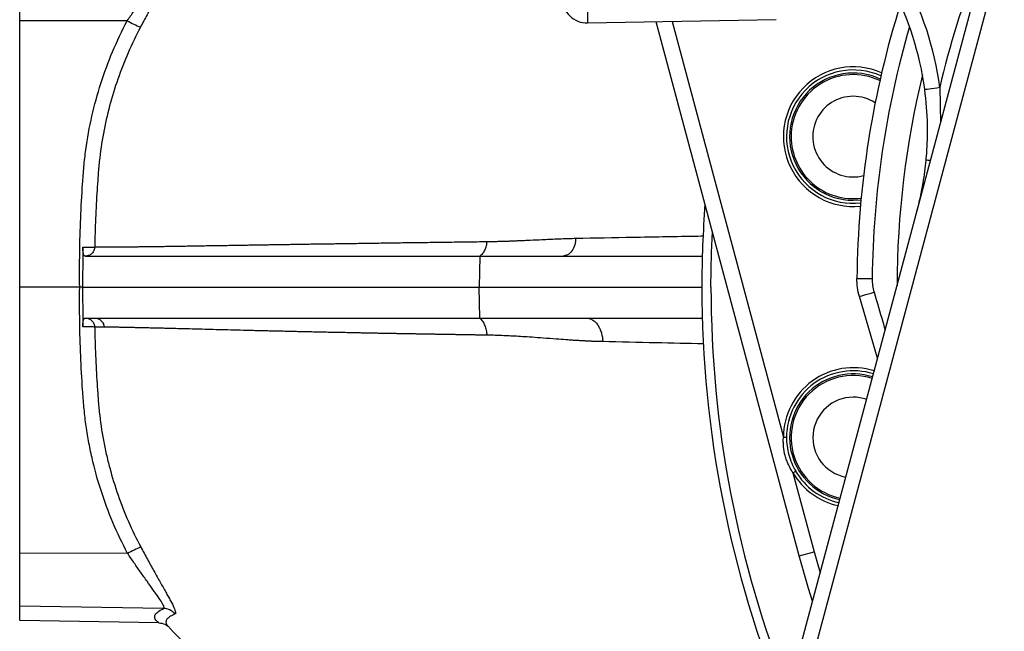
# Model space of a CAD drawing. Header units: millimetres. Extents: x 5387 to 12081, y 2394 to 14725.
# Tile 2 of 12: x 5387 to 6974, y 3840 to 4826. Entities that reach past the tile are written whole.
import ezdxf

# ---------------------------------------------------------------- set-up
doc = ezdxf.new("R2010")
doc.units = ezdxf.units.MM
doc.header["$LTSCALE"] = 5

msp = doc.modelspace()

# ---------------------------------------------------------------- linework, layer by layer
at = {"color": 7, "linetype": 'Continuous', "lineweight": 25}
for p, q in [((6482.7, 3208.2), (7029.1, 5247.4)), ((5386.6, 4824), (5386.6, 4909.1)), ((6301.6, 4860.6), (6302.3, 4820.6)), ((5560, 4824.2), (5386.6, 4824)), ((5386.6, 4394.9), (5386.6, 4824)), ((6606.4, 4825.9), (6302.3, 4820.6)), ((6643.6, 3961.4), (6412.9, 4822.5)), ((6266.4, 4445.9), (6262.8, 4444.9)), ((5495.4, 4445.4), (5492.9, 4444.9)), ((6128.3, 4444.9), (6127.6, 4394.9)), ((6262.8, 4444.9), (6487.3, 4444.9)), ((6736.6, 4408.8), (6761.2, 4408.6)), ((5483.3, 4394.9), (5386.6, 4394.9)), ((5386.6, 3965.8), (5386.6, 4394.9)), ((6128.3, 4344.9), (6127.6, 4394.9)), ((6127.6, 4394.9), (6486.6, 4394.9)), ((6770, 4280.4), (6740.7, 4379.5)), ((6300.3, 4344.9), (6487.3, 4344.9)), ((6618.1, 4153.1), (6623.1, 4153.1)), ((6633.5, 4095.6), (6637.9, 4098.1)), ((6633.5, 4095.6), (6667.8, 3967.9)), ((5560.6, 3965.6), (5386.6, 3965.8)), ((5386.6, 3880.7), (5386.6, 3965.8)), ((6643.6, 3961.4), (6667.8, 3967.9)), ((5618.6, 3876.7), (5386.6, 3880.7)), ((5386.6, 3857.4), (5386.6, 3880.7)), ((5610.9, 3853.5), (5386.6, 3857.4))]:
    msp.add_line(p, q, dxfattribs=at)
at = {"color": 8, "linetype": 'Continuous', "lineweight": 25}
for p, q in [((6438.6, 4823), (6618.1, 4153.1)), ((6870.3, 4716.9), (6871.6, 4659.5)), ((6730.6, 4534.9), (6743.2, 4535.6)), ((6667.8, 3967.9), (6677.2, 3934.1))]:
    msp.add_line(p, q, dxfattribs=at)
at = {"color": 7, "linetype": 'Continuous', "lineweight": 25, "flags": 128}
for points in [[(7052.8, 5244.7), (7040, 5196.8), (6988.7, 5005.5), (6783.7, 4240.3), (6506.4, 3205.4)], [(6846, 4713.5), (6846.4, 4713.6), (6847.8, 4713.8), (6850.1, 4714.1), (6853.1, 4714.5), (6856.8, 4715), (6861, 4715.6), (6865.5, 4716.2), (6870.3, 4716.9)], [(6740.7, 4379.5), (6741.2, 4379.6), (6742.5, 4380.1), (6744.7, 4380.7), (6747.6, 4381.6), (6751.1, 4382.7), (6755.2, 4383.9), (6759.6, 4385.2), (6764.3, 4386.6)], [(6665, 3888.4), (6658.7, 3908.7), (6643.6, 3961.4)]]:
    msp.add_lwpolyline(points, dxfattribs=at)
at = {"color": 8, "linetype": 'Continuous', "lineweight": 25, "flags": 128}
msp.add_lwpolyline([(6501.3, 4394.9), (6502.2, 4450.5), (6503.6, 4484.1)], dxfattribs=at)
at = {"color": 8, "linetype": 'Continuous', "lineweight": 25}
for centre, radius, start, end in [((6350, 4646.6), 525, 7.6927, 48.9935), ((8263.3, 4393.6), 1430, 158.6369, 166.9341), ((8261.6, 4393.6), 1500.4, 163.7034, 179.4281), ((6730.6, 4637.4), 112.5, 65.9708, 275.9338), ((6730.6, 4637.4), 102.5, 64.8734, 270), ((8261.6, 4393.6), 1460.3, 166.3916, 179.8702), ((6840.9, 4451.9), 147.7, 84.4517, 87.1566), ((6848.4, 4579.2), 17.1, 253.2297, 260.3606), ((8261.6, 4394.9), 1760.3, 180, 201.7129), ((6730.6, 4152.4), 112.5, 72.5052, 179.6583), ((6730.6, 4152.4), 102.5, 72.2616, 257.7384), ((6730.6, 4152.4), 112.5, 210.3417, 257.4948)]:
    msp.add_arc(centre, radius, start, end, dxfattribs=at)
at = {"color": 7, "linetype": 'Continuous', "lineweight": 25}
for centre, radius, start, end in [((6350.5, 4646.6), 500, 7.6927, 47.6417), ((6301.6, 4860.6), 40, 180, 271), ((8261.6, 4393.6), 1525, 162.5447, 179.4281), ((5664.9, 5012.9), 215.9, 240.938, 247.2123), ((6730.6, 4637.4), 107.5, 65.4528, 276.4518), ((6730.6, 4637.4), 100, 64.5576, 180), ((6730.6, 4637.4), 65, 90, 284.8798), ((6730.6, 4637.4), 65, 57.0249, 90), ((6730.6, 4637.4), 100, 180, 277.347), ((8261.6, 4394.9), 1775, 175.6759, 180), ((8261.6, 4394.9), 1775, 180, 202.3462), ((6730.6, 4152.4), 107.5, 72.3891, 179.6583), ((6730.6, 4152.4), 100, 72.1931, 198), ((6730.6, 4152.4), 65, 90, 259.3206), ((6730.6, 4152.4), 65, 70.6794, 90), ((6730.6, 4152.4), 100, 198, 257.8069), ((6730.6, 4152.4), 107.5, 210.3417, 257.6109), ((5665.6, 3777.1), 215.7, 112.8436, 119.1237), ((5618, 3851.8), 25, 40.3279, 88.6183)]:
    msp.add_arc(centre, radius, start, end, dxfattribs=at)
for points, knots in [([(5560, 4824.2), (5563.6, 4829.5), (5567.1, 4834.7), (5574.2, 4845), (5577.7, 4850), (5584.7, 4859.9), (5588.1, 4864.7), (5593.1, 4871.6), (5594.7, 4873.9), (5597.8, 4878.3), (5599.4, 4880.5), (5603.9, 4886.8), (5606.6, 4890.6), (5610.3, 4896), (5611.5, 4897.7), (5613.6, 4900.9), (5614.5, 4902.3), (5616.1, 4905), (5616.8, 4906.3), (5617.6, 4907.9), (5617.8, 4908.4), (5618.2, 4909.4), (5618.4, 4909.8), (5619, 4911.8), (5618.8, 4912.8), (5617.9, 4913.1)], [0, 0, 0, 0, 0.125, 0.125, 0.25, 0.25, 0.375, 0.375, 0.4375, 0.4375, 0.5, 0.5, 0.625, 0.625, 0.6875, 0.6875, 0.75, 0.75, 0.8125, 0.8125, 0.84375, 0.84375, 0.875, 0.875, 1, 1, 1, 1]), ([(5636.3, 4921.9), (5637.2, 4921.5), (5637.4, 4920.5), (5637, 4918.3), (5636.9, 4917.8), (5636.6, 4916.7), (5636.4, 4916.2), (5635.7, 4914.3), (5635.2, 4912.9), (5633.8, 4909.9), (5633, 4908.2), (5631.2, 4904.6), (5630.1, 4902.6), (5626.8, 4896.3), (5624.2, 4891.7), (5620, 4884.1), (5618.5, 4881.5), (5615.5, 4876.1), (5613.9, 4873.3), (5609.1, 4864.8), (5605.8, 4858.9), (5598.9, 4846.5), (5595.4, 4840.1), (5588.4, 4827.2), (5584.8, 4820.6), (5581.3, 4813.9)], [0, 0, 0, 0, 0.125, 0.125, 0.15625, 0.15625, 0.1875, 0.1875, 0.25, 0.25, 0.3125, 0.3125, 0.375, 0.375, 0.5, 0.5, 0.5625, 0.5625, 0.625, 0.625, 0.75, 0.75, 0.875, 0.875, 1, 1, 1, 1]), ([(5483.3, 4394.9), (5483.1, 4413.4), (5483.1, 4431.9), (5483.6, 4468.9), (5484.1, 4487.3), (5485.7, 4524.2), (5486.7, 4542.7), (5488.3, 4565.8), (5488.7, 4570.4), (5489.3, 4579.6), (5489.7, 4584.2), (5490.9, 4598), (5492, 4607.2), (5498.2, 4652.9), (5506.3, 4688.4), (5523, 4740.4), (5529.3, 4757.5), (5543.5, 4791.2), (5551.3, 4807.8), (5560, 4824.2)], [0, 0, 0, 0, 0.125, 0.125, 0.25, 0.25, 0.375, 0.375, 0.40625, 0.40625, 0.4375, 0.4375, 0.5, 0.5, 0.75, 0.75, 0.875, 0.875, 1, 1, 1, 1]), ([(5581.3, 4813.9), (5566.9, 4786.7), (5554.8, 4758.8), (5534.9, 4701.8), (5527.1, 4672.6), (5518.8, 4627.8), (5516.6, 4612.7), (5514.5, 4593.6), (5514.2, 4589.8), (5513.5, 4582.1), (5513.2, 4578.3), (5512.4, 4566.8), (5511.8, 4559.2), (5510.4, 4536.2), (5509.5, 4520.9), (5508.2, 4490.2), (5507.8, 4474.8), (5507.5, 4459.5)], [0, 0, 0, 0, 0.25, 0.25, 0.5, 0.5, 0.625, 0.625, 0.65625, 0.65625, 0.6875, 0.6875, 0.75, 0.75, 0.875, 0.875, 1, 1, 1, 1]), ([(6848.2, 4599.4), (6849.2, 4608.9), (6849.8, 4618.5), (6850.5, 4637.5), (6850.6, 4647), (6850, 4675.5), (6848.5, 4694.5), (6846, 4713.5)], [0, 0, 0, 0, 0.25, 0.25, 0.5, 0.5, 1, 1, 1, 1]), ([(5507.5, 4459.5), (5508.3, 4459.5), (5509.8, 4459.5), (5512.1, 4459.5), (5514.5, 4459.5), (5516.9, 4459.5), (5519.4, 4459.5), (5522, 4459.5), (5524.5, 4459.5), (5527.2, 4459.5), (5529.9, 4459.5), (5532.7, 4459.6), (5535.5, 4459.6), (5538.4, 4459.6), (5541.3, 4459.6), (5544.3, 4459.7), (5547.3, 4459.7), (5550.4, 4459.7), (5553.6, 4459.7), (5556.8, 4459.8), (5560.1, 4459.8), (5563.5, 4459.8), (5566.9, 4459.9), (5570.4, 4459.9), (5573.9, 4460), (5577.5, 4460), (5581.2, 4460.1), (5584.9, 4460.1), (5588.8, 4460.1), (5592.6, 4460.2), (5596.6, 4460.3), (5600.6, 4460.3), (5604.7, 4460.4), (5608.8, 4460.4), (5613, 4460.5), (5617.3, 4460.5), (5621.6, 4460.6), (5626.1, 4460.7), (5630.6, 4460.7), (5635.1, 4460.8), (5639.8, 4460.9), (5644.5, 4461), (5649.2, 4461), (5654.1, 4461.1), (5659, 4461.2), (5664, 4461.3), (5669.1, 4461.3), (5674.3, 4461.4), (5679.5, 4461.5), (5684.8, 4461.6), (5690.2, 4461.7), (5695.6, 4461.8), (5701.1, 4461.8), (5706.7, 4461.9), (5712.4, 4462), (5718.2, 4462.1), (5724, 4462.2), (5730, 4462.3), (5736, 4462.4), (5742.6, 4462.5), (5749.9, 4462.6), (5757.9, 4462.8), (5766.1, 4462.9), (5774.5, 4463), (5783, 4463.2), (5791.8, 4463.3), (5800.7, 4463.4), (5809.8, 4463.6), (5819.2, 4463.7), (5828.7, 4463.9), (5838.4, 4464), (5848.4, 4464.2), (5858.5, 4464.4), (5868.9, 4464.5), (5879.4, 4464.7), (5890.2, 4464.8), (5901.2, 4465), (5912.4, 4465.2), (5923.9, 4465.3), (5935.6, 4465.5), (5947.5, 4465.7), (5959.6, 4465.8), (5972, 4466), (5984.6, 4466.2), (5997.4, 4466.4), (6010.5, 4466.6), (6023.8, 4466.7), (6037.4, 4466.9), (6051.3, 4467.1), (6065.3, 4467.3), (6079.7, 4467.5), (6094.3, 4467.7), (6109.1, 4467.9), (6124.2, 4468.1), (6134.5, 4468.2), (6139.6, 4468.2)], [0, 0, 0, 0, 0.007663, 0.015358, 0.023087, 0.030849, 0.038643, 0.046471, 0.054332, 0.062226, 0.070154, 0.078114, 0.086108, 0.094134, 0.102194, 0.110287, 0.118414, 0.126574, 0.134767, 0.142993, 0.151252, 0.159545, 0.167872, 0.176232, 0.184625, 0.193052, 0.201512, 0.210006, 0.218533, 0.227094, 0.235688, 0.244316, 0.252977, 0.261671, 0.270399, 0.27916, 0.287955, 0.296782, 0.305643, 0.314538, 0.323465, 0.332425, 0.341419, 0.350445, 0.359504, 0.368597, 0.377722, 0.38688, 0.396071, 0.405295, 0.414551, 0.42384, 0.433162, 0.442517, 0.451905, 0.461325, 0.470779, 0.480265, 0.489784, 0.499335, 0.511494, 0.523779, 0.536191, 0.548729, 0.561394, 0.574185, 0.587103, 0.600148, 0.613319, 0.626617, 0.64004, 0.653591, 0.667268, 0.681071, 0.695, 0.709055, 0.723237, 0.737544, 0.751978, 0.766537, 0.781222, 0.796034, 0.81097, 0.826033, 0.841221, 0.856535, 0.871974, 0.887539, 0.903229, 0.919044, 0.934985, 0.951051, 0.967242, 0.983559, 1, 1, 1, 1]), ([(6139.6, 4468.2), (6139.6, 4465.9), (6139.3, 4463.5), (6138.2, 4458.8), (6137.4, 4456.5), (6135.3, 4452.3), (6134.1, 4450.4), (6131.3, 4447.2), (6129.8, 4445.9), (6128.3, 4444.9)], [0, 0, 0, 0, 0.25, 0.25, 0.5, 0.5, 0.75, 0.75, 1, 1, 1, 1]), ([(6139.6, 4468.2), (6141.8, 4468.3), (6146.1, 4468.3), (6152.9, 4468.5), (6160, 4468.7), (6167.4, 4468.9), (6175.2, 4469.1), (6183.3, 4469.5), (6191.8, 4469.8), (6200.7, 4470.2), (6213, 4470.8), (6226.5, 4471.4), (6238.6, 4472), (6248.9, 4472.5), (6259.2, 4472.9), (6271.6, 4473.3), (6279.5, 4473.5), (6283.2, 4473.6)], [0, 0, 0, 0, 0.046411, 0.095086, 0.146026, 0.199231, 0.254701, 0.312436, 0.372436, 0.434702, 0.499234, 0.63027, 0.713662, 0.749418, 0.841419, 0.924945, 1, 1, 1, 1]), ([(5488.3, 4459.1), (5488.3, 4454.3), (5488.3, 4449.6), (5488.2, 4444.9), (5488.2, 4436.6), (5488.1, 4428.2), (5488.1, 4419.9), (5488, 4411.6), (5488, 4403.2), (5487.9, 4394.9)], [-0.00283607, -0.00283607, -0.00283607, -0.00283607, 0, 0, 0, 0.005007, 0.005007, 0.005007, 0.01001403, 0.01001403, 0.01001403, 0.01001403]), ([(5488.3, 4459.1), (5490.7, 4459.1), (5493, 4459.1), (5496.1, 4459.1), (5497.1, 4459.1), (5499, 4459.1), (5499.9, 4459.1), (5501.6, 4459.2), (5502.4, 4459.2), (5503.8, 4459.2), (5504.5, 4459.3), (5506.2, 4459.3), (5507, 4459.4), (5507.5, 4459.5)], [0, 0, 0, 0, 0.25, 0.25, 0.375, 0.375, 0.5, 0.5, 0.625, 0.625, 0.75, 0.75, 1, 1, 1, 1]), ([(5492.6, 4444.9), (5492, 4444.9), (5491.5, 4444.9), (5490.8, 4445.4), (5490.6, 4445.6), (5490.1, 4446.3), (5489.9, 4446.8), (5489.5, 4448), (5489.3, 4448.7), (5489, 4449.9), (5488.9, 4450.3), (5488.8, 4451.2), (5488.7, 4451.7), (5488.6, 4453.2), (5488.5, 4454.3), (5488.4, 4456.6), (5488.3, 4457.8), (5488.3, 4459.1)], [0, 0, 0, 0, 0.25, 0.25, 0.375, 0.375, 0.5, 0.5, 0.625, 0.625, 0.6875, 0.6875, 0.75, 0.75, 0.875, 0.875, 1, 1, 1, 1]), ([(5492.8, 4444.9), (5542.6, 4444.9), (5621.4, 4444.9), (5755.3, 4444.9), (5783.8, 4444.9), (5829.4, 4444.9), (5845, 4444.9), (5877, 4444.9), (5893.3, 4444.9), (5976.9, 4444.9), (6049.6, 4444.9), (6128.3, 4444.9)], [0, 0, 0, 0, 0.5, 0.5, 0.625, 0.625, 0.6875, 0.6875, 0.75, 0.75, 1, 1, 1, 1]), ([(5560.6, 3965.6), (5551.9, 3982), (5544, 3998.6), (5529.7, 4032.4), (5523.3, 4049.5), (5512.1, 4084.2), (5507.3, 4101.8), (5501.1, 4128.7), (5499.3, 4137.7), (5496, 4155.8), (5494.5, 4164.9), (5492, 4183.3), (5491, 4192.4), (5489.7, 4206.2), (5489.3, 4210.8), (5488.6, 4220), (5488.3, 4224.6), (5486.7, 4247.6), (5485.7, 4265.9), (5484.2, 4302.7), (5483.6, 4321.2), (5483.1, 4358), (5483.1, 4376.5), (5483.3, 4394.9)], [0, 0, 0, 0, 0.125, 0.125, 0.25, 0.25, 0.375, 0.375, 0.4375, 0.4375, 0.5, 0.5, 0.5625, 0.5625, 0.59375, 0.59375, 0.625, 0.625, 0.75, 0.75, 0.875, 0.875, 1, 1, 1, 1]), ([(5487.9, 4394.9), (5517.9, 4394.9), (5559.6, 4394.9), (5731.9, 4394.9), (5907.4, 4394.9), (6127.6, 4394.9)], [0.82638077, 0.82638077, 0.82638077, 0.82638077, 0.85193206, 0.85193206, 0.90872632, 0.90872632, 0.90872632, 0.90872632]), ([(5487.9, 4394.9), (5488, 4386.6), (5488, 4378.2), (5488.1, 4369.9), (5488.1, 4361.6), (5488.2, 4353.2), (5488.2, 4344.9), (5488.3, 4340.2), (5488.3, 4335.5), (5488.3, 4330.7)], [0, 0, 0, 0, 0.00500701, 0.00500701, 0.00500701, 0.01001404, 0.01001404, 0.01001404, 0.01284997, 0.01284997, 0.01284997, 0.01284997]), ([(5488.3, 4330.7), (5488.3, 4332), (5488.4, 4333.1), (5488.5, 4335.4), (5488.6, 4336.5), (5488.8, 4338.6), (5488.9, 4339.5), (5489.3, 4341.1), (5489.5, 4341.8), (5489.9, 4343), (5490.1, 4343.5), (5490.6, 4344.2), (5490.8, 4344.4), (5491.5, 4344.9), (5492, 4344.9), (5492.5, 4344.9)], [0, 0, 0, 0, 0.125, 0.125, 0.25, 0.25, 0.375, 0.375, 0.5, 0.5, 0.625, 0.625, 0.75, 0.75, 1, 1, 1, 1]), ([(5492.9, 4344.9), (5494.6, 4344.9), (5496.4, 4344.6), (5499.9, 4343.2), (5501.7, 4342.1), (5504.5, 4339.3), (5505.6, 4337.5), (5507.1, 4333.9), (5507.5, 4332.1), (5507.5, 4330.3)], [0, 0, 0, 0, 0.25, 0.25, 0.5, 0.5, 0.75, 0.75, 1, 1, 1, 1]), ([(5508, 4344.9), (5535.7, 4344.9), (5571.1, 4344.9), (5732.7, 4344.9), (5908.1, 4344.9), (6128.3, 4344.9)], [0.83144573, 0.83144573, 0.83144573, 0.83144573, 0.85193206, 0.85193206, 0.90872632, 0.90872632, 0.90872632, 0.90872632]), ([(5508, 4344.9), (5509.7, 4344.9), (5511.5, 4344.6), (5515, 4343.2), (5516.7, 4342.1), (5519.6, 4339.2), (5520.7, 4337.5), (5522.2, 4333.9), (5522.6, 4332), (5522.6, 4330.3)], [0, 0, 0, 0, 0.25, 0.25, 0.5, 0.5, 0.75, 0.75, 1, 1, 1, 1]), ([(6128.3, 4344.9), (6129.9, 4343.5), (6131.4, 4341.7), (6134.2, 4337.7), (6135.5, 4335.4), (6137.5, 4330.6), (6138.3, 4328), (6139.4, 4322.7), (6139.7, 4320), (6139.7, 4317.4)], [0, 0, 0, 0, 0.25, 0.25, 0.5, 0.5, 0.75, 0.75, 1, 1, 1, 1]), ([(6300.3, 4344.9), (6301.8, 4344.9), (6303.4, 4344.7), (6306.6, 4343.8), (6308.2, 4343.2), (6311.4, 4341.3), (6312.9, 4340.2), (6315.9, 4337.3), (6317.3, 4335.7), (6319.9, 4332), (6321, 4330), (6323, 4325.7), (6323.9, 4323.4), (6325.2, 4318.7), (6325.8, 4316.3), (6326.5, 4311.5), (6326.7, 4309.2), (6326.7, 4306.9)], [0, 0, 0, 0, 0.125, 0.125, 0.25, 0.25, 0.375, 0.375, 0.5, 0.5, 0.625, 0.625, 0.75, 0.75, 0.875, 0.875, 1, 1, 1, 1]), ([(5507.5, 4330.3), (5507, 4330.4), (5506.2, 4330.5), (5504.5, 4330.6), (5503.8, 4330.6), (5502.4, 4330.6), (5501.6, 4330.6), (5499.9, 4330.7), (5499, 4330.7), (5497.1, 4330.7), (5496.1, 4330.7), (5493, 4330.8), (5490.7, 4330.8), (5488.3, 4330.7)], [0, 0, 0, 0, 0.25, 0.25, 0.375, 0.375, 0.5, 0.5, 0.625, 0.625, 0.75, 0.75, 1, 1, 1, 1]), ([(5507.5, 4330.3), (5507.8, 4315.1), (5508.3, 4299.9), (5509.5, 4269.4), (5510.3, 4254.2), (5511.8, 4231.4), (5512.4, 4223.8), (5513.2, 4212.4), (5513.5, 4208.6), (5514.2, 4201), (5514.5, 4197.2), (5516.6, 4178.2), (5518.8, 4163.1), (5523, 4140.5), (5524.6, 4133), (5527.9, 4118.1), (5529.8, 4110.7), (5535.7, 4088.5), (5540.2, 4074), (5555.2, 4030.9), (5567.4, 4003), (5581.8, 3976)], [0, 0, 0, 0, 0.125, 0.125, 0.25, 0.25, 0.3125, 0.3125, 0.34375, 0.34375, 0.375, 0.375, 0.5, 0.5, 0.5625, 0.5625, 0.625, 0.625, 0.75, 0.75, 1, 1, 1, 1]), ([(5522.6, 4330.3), (5521.7, 4330.3), (5519.9, 4330.3), (5517.3, 4330.3), (5514.8, 4330.3), (5512.3, 4330.3), (5509.9, 4330.3), (5508.3, 4330.3), (5507.5, 4330.3)], [0, 0, 0, 0, 0.168845, 0.336818, 0.50392, 0.67015, 0.83551, 1, 1, 1, 1]), ([(6139.7, 4317.4), (6137.1, 4317.4), (6131.9, 4317.5), (6124.2, 4317.6), (6116.6, 4317.7), (6109, 4317.8), (6101.5, 4317.9), (6094.1, 4318.1), (6086.7, 4318.2), (6079.4, 4318.3), (6072.1, 4318.4), (6065, 4318.5), (6057.8, 4318.7), (6050.8, 4318.8), (6043.8, 4318.9), (6036.9, 4319), (6030.1, 4319.1), (6023.3, 4319.3), (6016.5, 4319.4), (6009.9, 4319.5), (6003.3, 4319.6), (5996.8, 4319.7), (5990.3, 4319.9), (5983.9, 4320), (5977.5, 4320.1), (5971.2, 4320.2), (5965, 4320.3), (5958.8, 4320.4), (5952.7, 4320.6), (5946.7, 4320.7), (5940.7, 4320.8), (5934.8, 4320.9), (5928.9, 4321), (5923.1, 4321.1), (5917.3, 4321.3), (5911.6, 4321.4), (5906, 4321.5), (5900.4, 4321.6), (5894.9, 4321.7), (5889.4, 4321.8), (5884, 4321.9), (5878.7, 4322.1), (5873.4, 4322.2), (5868.1, 4322.3), (5862.9, 4322.4), (5857.8, 4322.5), (5852.7, 4322.6), (5847.7, 4322.7), (5842.7, 4322.8), (5837.8, 4322.9), (5832.9, 4323.1), (5828.1, 4323.2), (5823.3, 4323.3), (5818.6, 4323.4), (5813.9, 4323.5), (5809.3, 4323.6), (5804.7, 4323.7), (5800.2, 4323.8), (5795.7, 4323.9), (5791.3, 4324), (5786.9, 4324.1), (5782.6, 4324.2), (5778.3, 4324.3), (5774.1, 4324.4), (5769.9, 4324.5), (5765.8, 4324.6), (5761.7, 4324.7), (5745, 4325.1), (5717.3, 4325.8), (5681.1, 4326.8), (5649.1, 4327.6), (5626.4, 4328.2), (5610.9, 4328.6), (5601.4, 4328.8), (5592.3, 4329), (5583.7, 4329.2), (5575.5, 4329.4), (5567.6, 4329.6), (5560.2, 4329.7), (5553.1, 4329.9), (5546.3, 4330), (5539.9, 4330.1), (5533.8, 4330.2), (5528.1, 4330.2), (5524.4, 4330.3), (5522.6, 4330.3)], [0, 0, 0, 0, 0.008719, 0.017403, 0.026053, 0.034668, 0.043249, 0.051795, 0.060306, 0.068783, 0.077225, 0.085632, 0.094005, 0.102343, 0.110646, 0.118915, 0.127149, 0.135348, 0.143513, 0.151643, 0.159738, 0.167798, 0.175824, 0.183815, 0.191771, 0.199692, 0.207579, 0.215431, 0.223248, 0.23103, 0.238777, 0.24649, 0.254168, 0.261811, 0.269419, 0.276992, 0.284531, 0.292035, 0.299503, 0.306937, 0.314336, 0.3217, 0.329029, 0.336324, 0.343583, 0.350807, 0.357997, 0.365151, 0.372271, 0.379356, 0.386405, 0.39342, 0.4004, 0.407344, 0.414254, 0.421129, 0.427969, 0.434774, 0.441543, 0.448278, 0.454978, 0.461643, 0.468272, 0.474867, 0.481427, 0.487951, 0.494441, 0.500896, 0.568162, 0.632124, 0.692779, 0.75012, 0.771414, 0.792362, 0.812965, 0.833222, 0.853133, 0.872698, 0.891918, 0.910792, 0.929322, 0.947508, 0.965349, 0.982846, 1, 1, 1, 1]), ([(6326.7, 4306.9), (6324.9, 4306.9), (6321.2, 4307), (6315.6, 4307.2), (6309.8, 4307.4), (6303.8, 4307.7), (6297.6, 4308), (6291.3, 4308.4), (6284.7, 4308.7), (6276.8, 4309.2), (6265.8, 4310), (6250, 4311.2), (6231.7, 4312.5), (6213.5, 4313.9), (6198.2, 4314.9), (6184.9, 4315.7), (6172.9, 4316.3), (6161.5, 4316.8), (6150.5, 4317.2), (6143.3, 4317.3), (6139.7, 4317.4)], [0, 0, 0, 0, 0.027661, 0.056377, 0.086147, 0.116973, 0.148855, 0.181793, 0.215788, 0.25084, 0.304755, 0.38819, 0.50115, 0.597298, 0.680535, 0.750862, 0.815373, 0.878398, 0.939939, 1, 1, 1, 1]), ([(6633.5, 4095.6), (6630.7, 4099.8), (6628.2, 4104.2), (6625.1, 4111.1), (6624.1, 4113.5), (6622.4, 4118.2), (6621.6, 4120.7), (6619.7, 4128), (6618.8, 4132.9), (6618.1, 4140.4), (6618, 4142.9), (6617.9, 4148), (6618, 4150.6), (6618.1, 4153.1)], [0, 0, 0, 0, 0.25, 0.25, 0.375, 0.375, 0.5, 0.5, 0.75, 0.75, 0.875, 0.875, 1, 1, 1, 1]), ([(6623.1, 4153.1), (6623.1, 4148.2), (6623.4, 4143.5), (6624.6, 4134), (6625.5, 4129.3), (6628, 4120.1), (6629.6, 4115.5), (6633.3, 4106.6), (6635.4, 4102.3), (6637.9, 4098.1)], [0, 0, 0, 0, 0.25, 0.25, 0.5, 0.5, 0.75, 0.75, 1, 1, 1, 1]), ([(5581.8, 3976), (5585.4, 3969.3), (5588.9, 3962.7), (5596, 3949.7), (5599.5, 3943.4), (5604.7, 3934.1), (5606.4, 3931), (5609.7, 3925), (5611.4, 3922.1), (5616.2, 3913.6), (5619.2, 3908.2), (5623.4, 3900.7), (5624.8, 3898.3), (5627.3, 3893.7), (5628.6, 3891.4), (5631.9, 3885.2), (5633.8, 3881.5), (5635.9, 3876.9), (5636.4, 3875.5), (5637.3, 3873), (5637.6, 3872), (5638, 3870.2), (5638, 3869.5), (5637.7, 3868.4), (5637.5, 3868.1), (5637.1, 3867.9)], [0, 0, 0, 0, 0.125, 0.125, 0.25, 0.25, 0.3125, 0.3125, 0.375, 0.375, 0.5, 0.5, 0.5625, 0.5625, 0.625, 0.625, 0.75, 0.75, 0.8125, 0.8125, 0.875, 0.875, 0.9375, 0.9375, 1, 1, 1, 1]), ([(5618.6, 3876.7), (5619.1, 3876.9), (5619.3, 3877.2), (5619.5, 3878.2), (5619.4, 3878.8), (5619, 3880.4), (5618.6, 3881.4), (5617.7, 3883), (5617.4, 3883.6), (5616.7, 3884.9), (5616.3, 3885.5), (5614.3, 3888.9), (5612.2, 3892.1), (5609.1, 3896.6), (5608.4, 3897.6), (5607.1, 3899.4), (5606.4, 3900.4), (5604.3, 3903.3), (5602.9, 3905.3), (5598.4, 3911.6), (5595.3, 3916), (5590.3, 3922.9), (5588.6, 3925.3), (5585.2, 3930.1), (5583.4, 3932.5), (5578.2, 3939.9), (5574.7, 3944.9), (5567.7, 3955.1), (5564.1, 3960.3), (5560.6, 3965.6)], [0, 0, 0, 0, 0.0625, 0.0625, 0.125, 0.125, 0.1875, 0.1875, 0.21875, 0.21875, 0.25, 0.25, 0.375, 0.375, 0.40625, 0.40625, 0.4375, 0.4375, 0.5, 0.5, 0.625, 0.625, 0.6875, 0.6875, 0.75, 0.75, 0.875, 0.875, 1, 1, 1, 1]), ([(5610.9, 3853.5), (5608.2, 3855.5), (5606.3, 3857.5), (5604.7, 3860.4), (5604.4, 3861.4), (5604.2, 3863.3), (5604.3, 3864.3), (5605.9, 3869.2), (5610.5, 3873), (5618.6, 3876.7)], [0, 0, 0, 0, 0.25, 0.25, 0.375, 0.375, 0.5, 0.5, 1, 1, 1, 1]), ([(5611, 3853.5), (5614.3, 3853.1), (5619.5, 3852.6), (5623.6, 3849.5), (5625.1, 3848.4)], [0, 0, 0, 0, 0.646768, 1, 1, 1, 1]), ([(5625, 3848.9), (5624.9, 3849), (5624.8, 3849), (5625.1, 3848.8), (5625.2, 3848.6)], [0, 0, 0, 0, 0.364451, 1, 1, 1, 1]), ([(5625.6, 3848.5), (5626.8, 3847.2), (5640.2, 3832), (5659.7, 3813.4), (5679.3, 3797.7), (5684.5, 3793.6)], [0, 0, 0, 0, 0.067869, 0.754637, 1, 1, 1, 1])]:
    msp.add_open_spline(points, degree=3, knots=knots, dxfattribs=at)
for points in [[(6843.4, 4562.9), (6845.5, 4575), (6847.1, 4587.2), (6848.2, 4599.4)], [(6833.4, 4517.2), (6837.5, 4532.3), (6840.8, 4547.5), (6843.4, 4562.9)], [(5492.6, 4444.9), (5492.6, 4444.9), (5492.7, 4444.9), (5492.8, 4444.9)], [(6128.3, 4444.9), (6174.7, 4444.9), (6219.7, 4444.9), (6262.8, 4444.9)], [(6740.7, 4379.5), (6739.3, 4384.3), (6737.2, 4394), (6736.6, 4403.8), (6736.6, 4408.8)], [(6761.2, 4408.6), (6761.1, 4401.1), (6762.1, 4393.8), (6764.3, 4386.6)], [(5487.9, 4394.9), (5486.4, 4394.9), (5484.9, 4394.9), (5483.3, 4394.9)], [(5492.5, 4344.9), (5495.7, 4344.9), (5498.9, 4344.9), (5502.2, 4344.9)], [(5502.2, 4344.9), (5504.1, 4344.9), (5506, 4344.9), (5508, 4344.9)], [(6128.3, 4344.9), (6188.2, 4344.9), (6245.6, 4344.9), (6300.3, 4344.9)], [(5611, 3853.5), (5611, 3853.5), (5610.9, 3853.5), (5610.9, 3853.5)]]:
    msp.add_open_spline(points, degree=3, dxfattribs=at)
at = {"color": 8, "linetype": 'Continuous', "lineweight": 25}
for points, knots in [([(6283.2, 4473.6), (6282.9, 4469.9), (6282.1, 4462.3), (6277.3, 4452.8), (6271.6, 4446.9), (6267.7, 4446.1), (6266.4, 4445.9)], [0, 0, 0, 0, 0.272416, 0.566174, 0.859933, 1, 1, 1, 1]), ([(6283.2, 4473.6), (6313.9, 4474.2), (6375.1, 4475.3), (6444.3, 4476.6), (6483.5, 4477.2), (6489.1, 4477.3)], [0, 0, 0, 0, 0.461371, 0.921887, 1, 1, 1, 1]), ([(5507.5, 4459.5), (5507.3, 4457.6), (5506.9, 4454.8), (5505, 4451.4), (5503.2, 4449.1), (5500.8, 4447.2), (5498.3, 4445.8), (5496.3, 4445.5), (5495.4, 4445.4)], [0, 0, 0, 0, 0.270889, 0.416359, 0.564829, 0.713337, 0.858914, 1, 1, 1, 1]), ([(6764.3, 4386.6), (6769, 4370.6), (6775, 4350.4), (6780.9, 4330.1), (6782.2, 4325.9)], [0, 0, 0, 0, 0.790269, 1, 1, 1, 1]), ([(6489.5, 4303.4), (6463.7, 4303.9), (6407.9, 4305), (6355.1, 4306.2), (6326.7, 4306.9)], [0, 0, 0, 0, 0.462372, 1, 1, 1, 1]), ([(5637.1, 3867.9), (5634.5, 3866.7), (5629.2, 3864.2), (5624.5, 3860.4), (5622.1, 3856.5), (5622.3, 3852.8), (5623.6, 3850.1), (5625.2, 3848.7), (5625.5, 3848.5)], [0, 0, 0, 0, 0.19797, 0.395939, 0.594692, 0.793444, 0.966176, 1, 1, 1, 1])]:
    msp.add_open_spline(points, degree=3, knots=knots, dxfattribs=at)

doc.saveas('drawing.dxf')
